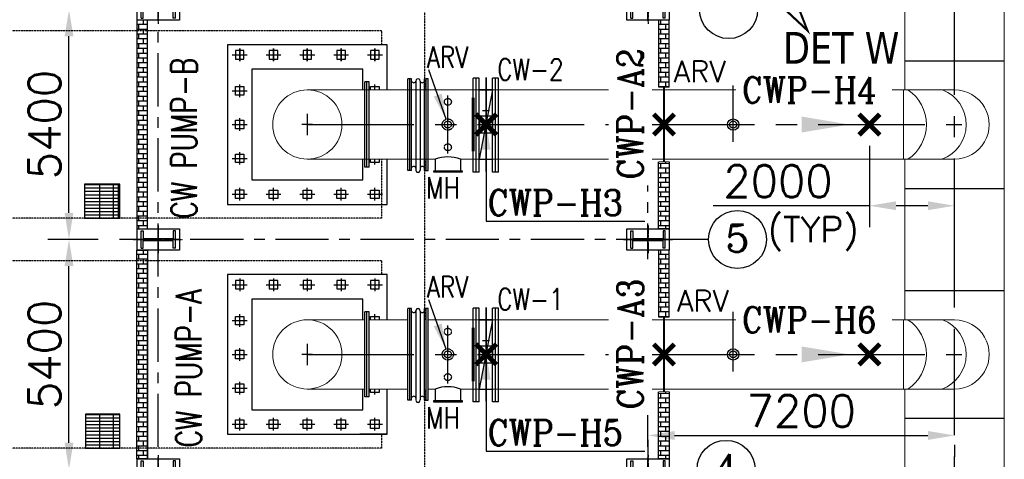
# Model space of a CAD drawing. Header units: inches. Extents: x -341304 to 31571016, y -692717 to 2132253.
# Tile 100 of 256: x 355955 to 379077, y -287048 to -276720. Entities that reach past the tile are written whole.
import ezdxf
from ezdxf.enums import TextEntityAlignment as Align

# ---------------------------------------------------------------- set-up
doc = ezdxf.new("R2010")
doc.units = ezdxf.units.IN
doc.header["$MEASUREMENT"] = 0
doc.linetypes.add('CENTER', pattern=[2, 1.25, -0.25, 0.25, -0.25])
doc.linetypes.add('HIDDEN', pattern=[0.375, 0.25, -0.125])
for name, color, linetype in [('0-CL', 8, 'CENTER'), ('3', 2, 'HIDDEN'), ('CEN', 1, 'CENTER'), ('CL', 8, 'CENTER'), ('CW PH Elevation', 8, 'Continuous'), ('CWPIPE', 3, 'CENTER'), ('DIM', 1, 'Continuous'), ('EQP0', 3, 'Continuous'), ('PH Plan', 7, 'Continuous'), ('Sump Plan', 7, 'Continuous'), ('text', 3, 'Continuous')]:
    doc.layers.add(name, color=color, linetype=linetype)
doc.styles.add('ROMANC', font='ROMANC.SHX')
doc.styles.add('ROMANS', font='romans')
doc.styles.add('style1', font='verdana.ttf')
doc.dimstyles.new('User600', dxfattribs={"dimscale": 500, "dimtxt": 1.5, "dimasz": 1.25, "dimexe": 1, "dimexo": 1, "dimgap": 0.4, "dimtad": 1, "dimdec": 0, "dimzin": 0, "dimdsep": 46, "dimtxsty": 'ROMANS', "dimcen": 1, "dimclrd": 8, "dimclre": 8, "dimclrt": 3, "dimadec": 0, "dimazin": 0, "dimtfac": 1, "dimtdec": 0, "dimtix": 1, "dimtofl": 0, "dimtmove": 0, "dimatfit": 3, "dimfxl": 1, "dimtolj": 1, "dimtzin": 0, "dimarcsym": 0})
doc.dimstyles.new('User600Big', dxfattribs={"dimscale": 600, "dimtxt": 2.75, "dimasz": 1.25, "dimexe": 1, "dimexo": 1, "dimgap": 1.2, "dimtad": 1, "dimdec": 0, "dimzin": 0, "dimdsep": 46, "dimtxsty": 'ROMANS', "dimcen": 1, "dimclrd": 8, "dimclre": 8, "dimclrt": 3, "dimadec": 0, "dimazin": 0, "dimtfac": 1, "dimtdec": 0, "dimtix": 1, "dimtofl": 0, "dimtmove": 0, "dimatfit": 3, "dimfxl": 1, "dimtolj": 1, "dimtzin": 0, "dimarcsym": 0})

# ---------------------------------------------------------------- blocks, each defined once
blk = doc.blocks.new('CW PUMP H COLU')
at = {"color": 254}
for p, q in [((-2122704, -102753), (-2122704, -102350)), ((-2122704, -102350), (-2122653, -102350)), ((-2122653, -102350), (-2122653, -102526)), ((-2121895, -102350), (-2121946, -102350)), ((-2121946, -102350), (-2121946, -102526)), ((-2121895, -102753), (-2121895, -102350)), ((-2122653, -102526), (-2121946, -102526)), ((-2122653, -102753), (-2122653, -102577)), ((-2122653, -102577), (-2121946, -102577)), ((-2121946, -102753), (-2121946, -102577)), ((-2122704, -102753), (-2122653, -102753)), ((-2121895, -102753), (-2121946, -102753))]:
    blk.add_line(p, q, dxfattribs=at)
blk.add_lwpolyline([(-2121799, -102802), (-2122799, -102802), (-2122799, -102302), (-2121799, -102302)], close=True, dxfattribs=at)
at = {"layer": 'CL'}
for p, q in [((-2122299, -102221), (-2122299, -102883)), ((-2122878, -102552), (-2121721, -102552))]:
    blk.add_line(p, q, dxfattribs=at)
blk = doc.blocks.new('Comm CWPH')
at = {"layer": 'PH Plan'}
h = blk.add_hatch(dxfattribs=at)
h.set_pattern_fill('BRICK', color=254, scale=450, style=0)
h.set_pattern_definition([(0, (1181372.89, 82151.97), (0, 112.5), []), (90, (1181372.9, 82151.97), (-225, 1e-14), [112.5, -112.5]), (90, (1181485.4, 82151.97), (-225, 1e-14), [-112.5, 112.5])])
h.paths.add_polyline_path([(-657967, -19388), (-657967, -19326), (-657842, -19326), (-657842, -17751), (-658092, -17751), (-658092, -19388)])
h.paths.add_polyline_path([(-657967, -21075), (-657967, -21076), (-658092, -21076), (-658092, -22651), (-657842, -22651), (-657842, -21076)])
h = blk.add_hatch(dxfattribs=at)
h.set_pattern_fill('BRICK', color=254, scale=450, style=0)
h.set_pattern_definition([(0, (1181372.89, 60551.36), (0, 112.5), []), (90, (1181372.9, 60551.36), (-225, 1e-14), [112.5, -112.5]), (90, (1181485.4, 60551.36), (-225, 1e-14), [-112.5, 112.5])])
h.paths.add_polyline_path([(-645592, -22651), (-645842, -22651), (-645842, -17751), (-645592, -17751)])
h = blk.add_hatch(dxfattribs=at)
h.set_pattern_fill('BRICK', color=254, scale=450, style=0)
h.set_pattern_definition([(0, (1181372.89, 76751.97), (0, 112.5), []), (90, (1181372.9, 76751.97), (-225, 1e-14), [112.5, -112.5]), (90, (1181485.4, 76751.97), (-225, 1e-14), [-112.5, 112.5])])
h.paths.add_polyline_path([(-657967, -24788), (-657967, -24726), (-657842, -24726), (-657842, -23151), (-658092, -23151), (-658092, -24788)])
h.paths.add_polyline_path([(-657967, -26475), (-657967, -26476), (-658092, -26476), (-658092, -28051), (-657842, -28051), (-657842, -26476)])
h = blk.add_hatch(dxfattribs=at)
h.set_pattern_fill('BRICK', color=254, scale=450, style=0)
h.set_pattern_definition([(0, (1181375.27, 60551.36), (0, 112.5), []), (90, (1181375.27, 60551.36), (-225, 1e-14), [112.5, -112.5]), (90, (1181487.77, 60551.36), (-225, 1e-14), [-112.5, 112.5])])
h.paths.add_polyline_path([(-645840, -28051), (-645592, -28051), (-645592, -27802), (-645840, -27802)])
h.paths.add_polyline_path([(-645840, -27802), (-645592, -27802), (-645592, -23151), (-645840, -23151)])
at = {"layer": 'EQP0'}
for points, const_width in [([(-657842, -19326), (-658092, -19326)], 15), ([(-657967, -19326), (-657967, -21076)], 50), ([(-657842, -21076), (-658092, -21076)], 15), ([(-657842, -24726), (-658092, -24726)], 15), ([(-657967, -24726), (-657967, -26476)], 50), ([(-657842, -26476), (-658092, -26476)], 15)]:
    blk.add_lwpolyline(points, dxfattribs=dict(at, const_width=const_width))
at = {"layer": 'PH Plan', "color": 254, "linetype": 'CENTER', "ltscale": 1000}
for p, q in [((-657592, -47774), (-657592, 10496)), ((-646092, -47774), (-646092, 10496)), ((-658092, -22901), (-645183, -22901))]:
    blk.add_line(p, q, dxfattribs=at)
at = {"layer": 'PH Plan', "color": 254}
for p, q in [((-645187, -21619), (-644387, -21619)), ((-645187, -21698), (-644387, -21698)), ((-645158, -21602), (-644358, -21602)), ((-645158, -22402), (-645158, -21602)), ((-645040, -22402), (-645040, -21602)), ((-644723, -22402), (-644723, -21602)), ((-645187, -21777), (-644387, -21777)), ((-645187, -21857), (-644387, -21857)), ((-645187, -21936), (-644387, -21936)), ((-645187, -22015), (-644387, -22015)), ((-645187, -22095), (-644387, -22095)), ((-645187, -22174), (-644387, -22174)), ((-645187, -22254), (-644387, -22254)), ((-645187, -22333), (-644387, -22333)), ((-644358, -22402), (-645158, -22402)), ((-645840, -28052), (-645840, -23344)), ((-645187, -27802), (-645187, -27002)), ((-645187, -27019), (-644387, -27019)), ((-645158, -27002), (-644387, -27002)), ((-645040, -27802), (-645040, -27002)), ((-644723, -27802), (-644723, -27002)), ((-645187, -27098), (-644387, -27098)), ((-645187, -27177), (-644387, -27177)), ((-645187, -27257), (-644387, -27257)), ((-645187, -27336), (-644387, -27336)), ((-645187, -27415), (-644387, -27415)), ((-645187, -27495), (-644387, -27495)), ((-645187, -27574), (-644387, -27574)), ((-645187, -27654), (-644387, -27654)), ((-645187, -27733), (-644387, -27733)), ((-644387, -27802), (-645158, -27802))]:
    blk.add_line(p, q, dxfattribs=at)
for points in [[(-658092, -19326), (-658092, -17751), (-657842, -17751), (-657842, -19326)], [(-658092, -21076), (-658092, -22651), (-657842, -22651), (-657842, -21076)], [(-658092, -24726), (-658092, -23151), (-657842, -23151), (-657842, -24726)], [(-658092, -26476), (-658092, -28051), (-657842, -28051), (-657842, -26476)]]:
    blk.add_lwpolyline(points, dxfattribs=at)
for points in [[(-645842, -17751), (-645592, -17751), (-645592, -22651), (-645842, -22651)], [(-645187, -21602), (-644358, -21602), (-644358, -22402), (-645187, -22402)], [(-645592, -23151), (-645840, -23151), (-645840, -28051), (-645592, -28051)], [(-645187, -27002), (-644387, -27002), (-644387, -27802), (-645187, -27802)]]:
    blk.add_lwpolyline(points, close=True, dxfattribs=at)
at = {"color": 1, "extrusion": (0, 0, -1), "zscale": -1}
for p in [(2779892, 85051), (2779892, 85051), (2768392, 85051), (2768392, 85051), (2779892, 79651), (2768392, 79651), (2779892, 74251), (2768392, 74251)]:
    blk.add_blockref('CW PUMP H COLU', p, dxfattribs=at)
blk = doc.blocks.new('*D213')
at = {"color": 8, "lineweight": -2, "transparency": 16777216}
for p, q in [((357800, -281884), (356613, -281884)), ((357113, -286659), (357113, -282509))]:
    blk.add_line(p, q, dxfattribs=at)
at = {"color": 8, "transparency": 16777216}
for points in [[(357009, -282509), (357217, -282509), (357113, -281884)], [(357009, -286659), (357217, -286659), (357113, -287284)]]:
    blk.add_solid(points, dxfattribs=at)
at = {"layer": 'Defpoints', "color": 0, "transparency": 16777216}
for p in [(357113, -281884), (358300, -281884), (357113, -287284)]:
    blk.add_point(p, dxfattribs=at)
at = {"color": 3, "transparency": 16777216, "insert": (356538, -284584), "char_height": 750, "attachment_point": 5, "rotation": 90, "style": 'ROMANS'}
blk.add_mtext('\\A1;5400', dxfattribs=at)
blk = doc.blocks.new('*D214')
at = {"color": 8, "lineweight": -2, "transparency": 16777216}
for p, q in [((357800, -276484), (356613, -276484)), ((357113, -281259), (357113, -277109)), ((357800, -281884), (356613, -281884))]:
    blk.add_line(p, q, dxfattribs=at)
at = {"color": 8, "transparency": 16777216}
for points in [[(357009, -277109), (357217, -277109), (357113, -276484)], [(357009, -281259), (357217, -281259), (357113, -281884)]]:
    blk.add_solid(points, dxfattribs=at)
at = {"layer": 'Defpoints', "color": 0, "transparency": 16777216}
for p in [(357113, -276484), (358300, -276484), (358300, -281884)]:
    blk.add_point(p, dxfattribs=at)
at = {"color": 3, "transparency": 16777216, "insert": (356538, -279184), "char_height": 750, "attachment_point": 5, "rotation": 90, "style": 'ROMANS'}
blk.add_mtext('\\A1;5400', dxfattribs=at)
blk = doc.blocks.new('*D245')
at = {"color": 8, "lineweight": -2, "transparency": 16777216}
for p, q in [((370709, -286587), (370709, -286987)), ((371334, -286487), (377284, -286487)), ((377909, -286711), (377909, -286987))]:
    blk.add_line(p, q, dxfattribs=at)
at = {"color": 8, "transparency": 16777216}
for points in [[(371334, -286383), (371334, -286592), (370709, -286487)], [(377284, -286383), (377284, -286592), (377909, -286487)]]:
    blk.add_solid(points, dxfattribs=at)
at = {"layer": 'Defpoints', "color": 0, "transparency": 16777216}
for p in [(370709, -286087), (377909, -286211), (377909, -286487)]:
    blk.add_point(p, dxfattribs=at)
at = {"color": 3, "transparency": 16777216, "insert": (374309, -285912), "char_height": 750, "attachment_point": 5, "style": 'ROMANS'}
blk.add_mtext('\\A1;7200', dxfattribs=at)
blk = doc.blocks.new('A$C6F09064F')
at = {"layer": '3'}
for p, q in [((74793, 12687), (74793, 8913)), ((73793, 10300), (61563, 10300)), ((73793, 9975), (73793, 10300)), ((73793, 5900), (73793, 7287)), ((74793, 7287), (74793, 3513)), ((73793, 5900), (61563, 5900)), ((73793, 5900), (61563, 5900)), ((73793, 4900), (61563, 4900)), ((73793, 4575), (73793, 4900)), ((74793, 1887), (74793, -1886)), ((73793, 500), (73793, 825)), ((73793, 500), (61563, 500))]:
    blk.add_line(p, q, dxfattribs=at)
blk = doc.blocks.new('A$C38D84FB9')
at = {"layer": 'CWPIPE', "color": 1, "ltscale": 1000, "const_width": 75}
for points in [[(0, 0), (-162, 162)], [(0, 0), (162, 162)], [(0, 0), (-162, -162)], [(0, 0), (162, -162)]]:
    blk.add_lwpolyline(points, dxfattribs=at)
blk = doc.blocks.new('*D415')
at = {"layer": 'Defpoints', "color": 0, "transparency": 16777216}
for p in [(375909, -279184), (377909, -281091), (377909, -283516)]:
    blk.add_point(p, dxfattribs=at)
at = {"layer": 'DIM', "color": 8, "lineweight": -2, "transparency": 16777216}
for p, q in [((375909, -279684), (375909, -281591)), ((377909, -283016), (377909, -280591)), ((375909, -281091), (372241, -281091)), ((377284, -281091), (376534, -281091))]:
    blk.add_line(p, q, dxfattribs=at)
at = {"layer": 'DIM', "color": 8, "transparency": 16777216}
for points in [[(376534, -280987), (376534, -281195), (375909, -281091)], [(377284, -280987), (377284, -281195), (377909, -281091)]]:
    blk.add_solid(points, dxfattribs=at)
at = {"layer": 'DIM', "color": 3, "transparency": 16777216, "insert": (373763, -280516), "char_height": 750, "attachment_point": 5, "style": 'ROMANS'}
blk.add_mtext('\\A1;2000', dxfattribs=at)

msp = doc.modelspace()

# ---------------------------------------------------------------- linework, layer by layer
at = {"color": 20}
for p, q in [((361121.9, -277396.8), (361121.9, -277694)), ((361121.9, -277694), (361121.9, -277396.8)), ((361915.6, -277396.8), (361915.6, -277694)), ((361915.6, -277694), (361915.6, -277396.8)), ((362709.4, -277396.8), (362709.4, -277694)), ((362709.4, -277694), (362709.4, -277396.8)), ((363503.1, -277396.8), (363503.1, -277694)), ((363503.1, -277694), (363503.1, -277396.8)), ((364296.9, -277396.8), (364296.9, -277694)), ((364296.9, -277694), (364296.9, -277396.8)), ((360947.5, -277545.4), (361296.2, -277545.4)), ((361741.3, -277545.4), (362090, -277545.4)), ((362535, -277545.4), (362883.7, -277545.4)), ((363328.8, -277545.4), (363677.5, -277545.4)), ((364122.5, -277545.4), (364471.2, -277545.4)), ((361121.9, -278538.4), (361121.9, -278241.2)), ((364296.9, -278370.5), (364296.9, -278241.2)), ((360947.5, -278389.8), (361296.2, -278389.8)), ((361121.9, -279332.1), (361121.9, -279034.9)), ((360947.5, -279183.5), (361296.2, -279183.5)), ((360947.5, -279977.3), (361296.2, -279977.3)), ((361121.9, -280125.9), (361121.9, -279828.7)), ((364296.9, -280125.9), (364296.9, -279996.5)), ((361121.9, -280970.2), (361121.9, -280673.1)), ((361915.6, -280970.2), (361915.6, -280673.1)), ((362709.4, -280970.2), (362709.4, -280673.1)), ((363503.1, -280970.2), (363503.1, -280673.1)), ((364296.9, -280970.2), (364296.9, -280673.1)), ((360947.5, -280818.8), (361296.2, -280818.8)), ((361741.3, -280821.7), (362090, -280821.7)), ((362535, -280821.7), (362883.7, -280821.7)), ((363328.8, -280821.7), (363677.5, -280821.7)), ((364122.5, -280821.7), (364471.2, -280821.7)), ((360947.5, -282945.4), (361296.2, -282945.4)), ((361121.9, -282796.8), (361121.9, -283094)), ((361741.3, -282945.4), (362090, -282945.4)), ((361915.6, -282796.8), (361915.6, -283094)), ((362535, -282945.4), (362883.7, -282945.4)), ((362709.4, -282796.8), (362709.4, -283094)), ((363328.8, -282945.4), (363677.5, -282945.4)), ((363503.1, -282796.8), (363503.1, -283094)), ((364122.5, -282945.4), (364471.2, -282945.4)), ((364296.9, -282796.8), (364296.9, -283094)), ((361121.9, -283938.4), (361121.9, -283641.2)), ((364296.9, -283770.5), (364296.9, -283641.2)), ((360947.5, -283789.8), (361296.2, -283789.8)), ((360947.5, -284583.5), (361296.2, -284583.5)), ((361121.9, -284732.1), (361121.9, -284434.9)), ((361121.9, -285525.9), (361121.9, -285228.7)), ((360947.5, -285377.3), (361296.2, -285377.3)), ((364296.9, -285525.9), (364296.9, -285396.5)), ((364584.4, -286458.5), (364584.4, -285971.2)), ((360947.5, -286221.7), (361296.2, -286221.7)), ((361121.9, -286370.2), (361121.9, -286073.1)), ((361741.3, -286221.7), (362090, -286221.7)), ((361915.6, -286370.2), (361915.6, -286073.1)), ((362535, -286221.7), (362883.7, -286221.7)), ((362709.4, -286370.2), (362709.4, -286073.1)), ((363328.8, -286221.7), (363677.5, -286221.7)), ((363503.1, -286370.2), (363503.1, -286073.1)), ((364122.5, -286221.7), (364471.2, -286221.7)), ((364296.9, -286370.2), (364296.9, -286073.1)), ((364584.4, -286458.5), (363940.9, -286458.5))]:
    msp.add_line(p, q, dxfattribs=at)
at = {"color": 4}
for p, q in [((376741.9, -277683.5), (379076.9, -277683.5)), ((376741.9, -280683.5), (379076.9, -280683.5)), ((376741.9, -283083.5), (379076.9, -283083.5)), ((376741.9, -286083.5), (379076.9, -286083.5))]:
    msp.add_line(p, q, dxfattribs=at)
for p, q in [((366909.4, -278082), (366909.4, -280305.1)), ((366909.4, -283482), (366909.4, -285705.1))]:
    msp.add_line(p, q)
at = {"color": 7}
msp.add_line((372128.6, -281883.5), (371209.4, -281883.5), dxfattribs=at)
at = {"color": 3}
for points in [[(364584.4, -278370.5), (364584.4, -277308.5), (360834.4, -277308.5), (360834.4, -281058.5), (364584.4, -281058.5), (364584.4, -279996.5)], [(364009.4, -278370.5), (364009.4, -277883.5), (361409.4, -277883.5), (361409.4, -280483.5), (364009.4, -280483.5), (364009.4, -279996.5)], [(364584.4, -283770.5), (364584.4, -282708.5), (360834.4, -282708.5), (360834.4, -286458.5), (364584.4, -286458.5), (364584.4, -285396.5)], [(364009.4, -283770.5), (364009.4, -283283.5), (361409.4, -283283.5), (361409.4, -285883.5), (364009.4, -285883.5), (364009.4, -285396.5)]]:
    msp.add_lwpolyline(points, dxfattribs=at)
at = {"color": 20}
for points in [[(361021.9, -277645.4), (361221.9, -277645.4), (361221.9, -277445.4), (361021.9, -277445.4)], [(361021.9, -277645.4), (361221.9, -277645.4), (361221.9, -277445.4), (361021.9, -277445.4)], [(361815.6, -277645.4), (362015.6, -277645.4), (362015.6, -277445.4), (361815.6, -277445.4)], [(361815.6, -277645.4), (362015.6, -277645.4), (362015.6, -277445.4), (361815.6, -277445.4)], [(362609.4, -277645.4), (362809.4, -277645.4), (362809.4, -277445.4), (362609.4, -277445.4)], [(363403.1, -277645.4), (363603.1, -277645.4), (363603.1, -277445.4), (363403.1, -277445.4)], [(363403.1, -277645.4), (363603.1, -277645.4), (363603.1, -277445.4), (363403.1, -277445.4)], [(364196.9, -277645.4), (364396.9, -277645.4), (364396.9, -277445.4), (364196.9, -277445.4)], [(364196.9, -277645.4), (364396.9, -277645.4), (364396.9, -277445.4), (364196.9, -277445.4)], [(361021.9, -278289.8), (361221.9, -278289.8), (361221.9, -278489.8), (361021.9, -278489.8)], [(361021.9, -279083.5), (361221.9, -279083.5), (361221.9, -279283.5), (361021.9, -279283.5)], [(361021.9, -279877.3), (361221.9, -279877.3), (361221.9, -280077.3), (361021.9, -280077.3)], [(361021.9, -280718.8), (361221.9, -280718.8), (361221.9, -280918.8), (361021.9, -280918.8)], [(361815.6, -280721.7), (362015.6, -280721.7), (362015.6, -280921.7), (361815.6, -280921.7)], [(362609.4, -280721.7), (362809.4, -280721.7), (362809.4, -280921.7), (362609.4, -280921.7)], [(363403.1, -280721.7), (363603.1, -280721.7), (363603.1, -280921.7), (363403.1, -280921.7)], [(364196.9, -280721.7), (364396.9, -280721.7), (364396.9, -280921.7), (364196.9, -280921.7)], [(361021.9, -283045.4), (361221.9, -283045.4), (361221.9, -282845.4), (361021.9, -282845.4)], [(361815.6, -283045.4), (362015.6, -283045.4), (362015.6, -282845.4), (361815.6, -282845.4)], [(362609.4, -283045.4), (362809.4, -283045.4), (362809.4, -282845.4), (362609.4, -282845.4)], [(363403.1, -283045.4), (363603.1, -283045.4), (363603.1, -282845.4), (363403.1, -282845.4)], [(364196.9, -283045.4), (364396.9, -283045.4), (364396.9, -282845.4), (364196.9, -282845.4)], [(361021.9, -283689.8), (361221.9, -283689.8), (361221.9, -283889.8), (361021.9, -283889.8)], [(361021.9, -284483.5), (361221.9, -284483.5), (361221.9, -284683.5), (361021.9, -284683.5)], [(361021.9, -285277.3), (361221.9, -285277.3), (361221.9, -285477.3), (361021.9, -285477.3)], [(361021.9, -286121.7), (361221.9, -286121.7), (361221.9, -286321.7), (361021.9, -286321.7)], [(361815.6, -286121.7), (362015.6, -286121.7), (362015.6, -286321.7), (361815.6, -286321.7)], [(362609.4, -286121.7), (362809.4, -286121.7), (362809.4, -286321.7), (362609.4, -286321.7)], [(363403.1, -286121.7), (363603.1, -286121.7), (363603.1, -286321.7), (363403.1, -286321.7)], [(364196.9, -286121.7), (364396.9, -286121.7), (364396.9, -286321.7), (364196.9, -286321.7)]]:
    msp.add_lwpolyline(points, close=True, dxfattribs=at)
for points in [[(364196.9, -278370.5), (364196.9, -278289.8), (364396.9, -278289.8), (364396.9, -278370.5)], [(364396.9, -279996.5), (364396.9, -280077.3), (364196.9, -280077.3), (364196.9, -279996.5)], [(364196.9, -283770.5), (364196.9, -283689.8), (364396.9, -283689.8), (364396.9, -283770.5)], [(364396.9, -285396.5), (364396.9, -285477.3), (364196.9, -285477.3), (364196.9, -285396.5)]]:
    msp.add_lwpolyline(points, dxfattribs=at)
at = {"color": 20, "const_width": 75}
for points in [[(366604.5, -278551.5), (366604.5, -279815.6)], [(366604.5, -283951.5), (366604.5, -285215.6)]]:
    msp.add_lwpolyline(points, dxfattribs=at)
at = {"color": 20}
for centre, radius in [((372709.4, -279183.5), 132.2), ((372709.4, -279183.5), 82.2), ((372709.4, -284583.5), 132.2), ((372709.4, -284583.5), 82.2)]:
    msp.add_circle(centre, radius, dxfattribs=at)
at = {"layer": '0-CL', "lineweight": -3, "ltscale": 2000}
for p, q in [((377909.4, -322483.5), (377909.4, -270923.8)), ((366909.4, -280285), (366909.4, -278082)), ((372709.4, -279587.3), (372709.4, -278268.8)), ((366009.4, -279863.6), (366009.4, -278503.4)), ((362709.4, -279183.5), (378082.8, -279183.5)), ((366909.4, -285685), (366909.4, -283482)), ((372709.4, -284987.3), (372709.4, -283581.8)), ((366009.4, -285263.6), (366009.4, -283903.4)), ((362709.4, -284583.5), (378082.8, -284583.5))]:
    msp.add_line(p, q, dxfattribs=at)
at = {"layer": 'CEN', "color": 20}
for centre, radius in [((366009.4, -278650.3), 82.2), ((366009.4, -279183.5), 132.2), ((366009.4, -279183.5), 82.2), ((366009.4, -279716.7), 82.2), ((366009.4, -284050.3), 82.2), ((366009.4, -284583.5), 132.2), ((366009.4, -284583.5), 82.2), ((366009.4, -285116.8), 82.2)]:
    msp.add_circle(centre, radius, dxfattribs=at)
at = {"layer": 'CW PH Elevation', "color": 20}
for p, q in [((365072.4, -280259.6), (365072.4, -278107.5)), ((365072.4, -280259.6), (365072.4, -278107.5)), ((365117.4, -278107.5), (365072.4, -278107.5)), ((365159.4, -278107.5), (365117.4, -278107.5)), ((365159.4, -278107.5), (365117.4, -278107.5)), ((365117.4, -280259.6), (365117.4, -278107.5)), ((365117.4, -280259.6), (365117.4, -278107.5)), ((365159.4, -280259.6), (365159.4, -278107.5)), ((365159.4, -280259.6), (365159.4, -278107.5)), ((365459.4, -280259.6), (365459.4, -278107.5)), ((365459.4, -280259.6), (365459.4, -278107.5)), ((365459.4, -278107.5), (365501.4, -278107.5)), ((365501.4, -280259.6), (365501.4, -278107.5)), ((365501.4, -280259.6), (365501.4, -278107.5)), ((365546.4, -278107.5), (365501.4, -278107.5)), ((365546.4, -280259.6), (365546.4, -278107.5)), ((365546.4, -280259.6), (365546.4, -278107.5)), ((366604.5, -280300.4), (366604.5, -278097.4)), ((366604.5, -280300.4), (366604.5, -278097.4)), ((366744.5, -278097.4), (366604.5, -278097.4)), ((366604.5, -278385.4), (366604.5, -278104.2)), ((366674.7, -280300.4), (366674.7, -278097.4)), ((366744.5, -280300.4), (366744.5, -278097.4)), ((367061.5, -280300.4), (367061.5, -278097.4)), ((367061.5, -280300.4), (367061.5, -278097.4)), ((367201.5, -278097.4), (367061.5, -278097.4)), ((367131.5, -280300.4), (367131.5, -278097.4)), ((367131.5, -280300.4), (367131.5, -278097.4)), ((367201.5, -280300.4), (367201.5, -278097.4)), ((367201.5, -280300.4), (367201.5, -278097.4)), ((364059.4, -280183.5), (364059.4, -278183.5)), ((364159.4, -278183.5), (364059.4, -278183.5)), ((364059.4, -280183.5), (364059.4, -278183.5)), ((364159.4, -278183.5), (364059.4, -278183.5)), ((364109.4, -280183.5), (364109.4, -278183.5)), ((364109.4, -280183.5), (364109.4, -278183.5)), ((364159.4, -280183.5), (364159.4, -278183.5)), ((364159.4, -280183.5), (364159.4, -278183.5)), ((365260.6, -278162.7), (365260.6, -280252.7)), ((365260.6, -278162.7), (365260.6, -280252.7)), ((365358, -278163.9), (365358, -280253.8)), ((365358, -278163.9), (365358, -280253.8)), ((366744.5, -278370), (367061.5, -278370)), ((367061.5, -278370), (366744.5, -279997)), ((366744.5, -278370), (367061.5, -278370)), ((367061.5, -278370), (366744.5, -278370)), ((366907, -278865.2), (366824, -278865.2)), ((366990, -278865.2), (366907, -278865.2)), ((366990, -278865.2), (366907, -278865.2)), ((366907, -278980.9), (366907, -278865.2)), ((366909.4, -279004.3), (366909.4, -279360.8)), ((365709.4, -279996.5), (365709.4, -280267.4)), ((366309.4, -279996.5), (366309.4, -280267.4)), ((366744.5, -279997), (367061.5, -279997)), ((364159.4, -280183.5), (364059.4, -280183.5)), ((364159.4, -280183.5), (364059.4, -280183.5)), ((365117.4, -280259.6), (365072.4, -280259.6)), ((365117.4, -280259.6), (365075.4, -280259.6)), ((365159.4, -280259.6), (365117.4, -280259.6)), ((365159.4, -280259.6), (365117.4, -280259.6)), ((365459.4, -280259.6), (365501.4, -280259.6)), ((365501.4, -280259.6), (365546.4, -280259.6)), ((366744.5, -280300.4), (366604.5, -280300.4)), ((367201.5, -280300.4), (367061.5, -280300.4)), ((367201.5, -280300.4), (367061.5, -280300.4)), ((364059.4, -285583.5), (364059.4, -283583.5)), ((364159.4, -283583.5), (364059.4, -283583.5)), ((364059.4, -285583.5), (364059.4, -283583.5)), ((364159.4, -283583.5), (364059.4, -283583.5)), ((364109.4, -285583.5), (364109.4, -283583.5)), ((364109.4, -285583.5), (364109.4, -283583.5)), ((364159.4, -285583.5), (364159.4, -283583.5)), ((364159.4, -285583.5), (364159.4, -283583.5)), ((365072.4, -285659.6), (365072.4, -283507.5)), ((365072.4, -285659.6), (365072.4, -283507.5)), ((365117.4, -283507.5), (365072.4, -283507.5)), ((365159.4, -283507.5), (365117.4, -283507.5)), ((365159.4, -283507.5), (365117.4, -283507.5)), ((365117.4, -285659.6), (365117.4, -283507.5)), ((365117.4, -285659.6), (365117.4, -283507.5)), ((365159.4, -285659.6), (365159.4, -283507.5)), ((365159.4, -285659.6), (365159.4, -283507.5)), ((365260.6, -283562.7), (365260.6, -285652.7)), ((365260.6, -283562.7), (365260.6, -285652.7)), ((365358, -283563.9), (365358, -285653.8)), ((365358, -283563.9), (365358, -285653.8)), ((365459.4, -285659.6), (365459.4, -283507.5)), ((365459.4, -285659.6), (365459.4, -283507.5)), ((365459.4, -283507.5), (365501.4, -283507.5)), ((365501.4, -285659.6), (365501.4, -283507.5)), ((365501.4, -285659.6), (365501.4, -283507.5)), ((365546.4, -283507.5), (365501.4, -283507.5)), ((365546.4, -285659.6), (365546.4, -283507.5)), ((365546.4, -285659.6), (365546.4, -283507.5)), ((366604.5, -285700.4), (366604.5, -283497.4)), ((366604.5, -285700.4), (366604.5, -283497.4)), ((366744.5, -283497.4), (366604.5, -283497.4)), ((366604.5, -283785.4), (366604.5, -283504.2)), ((366674.7, -285700.4), (366674.7, -283497.4)), ((366744.5, -285700.4), (366744.5, -283497.4)), ((367061.5, -285700.4), (367061.5, -283497.4)), ((367061.5, -285700.4), (367061.5, -283497.4)), ((367201.5, -283497.4), (367061.5, -283497.4)), ((367131.5, -285700.4), (367131.5, -283497.4)), ((367131.5, -285700.4), (367131.5, -283497.4)), ((367201.5, -285700.4), (367201.5, -283497.4)), ((367201.5, -285700.4), (367201.5, -283497.4)), ((366744.5, -283770), (367061.5, -283770)), ((367061.5, -283770), (366744.5, -285397)), ((366744.5, -283770), (367061.5, -283770)), ((367061.5, -283770), (366744.5, -283770)), ((366907, -284265.2), (366824, -284265.2)), ((366990, -284265.2), (366907, -284265.2)), ((366990, -284265.2), (366907, -284265.2)), ((366907, -284380.9), (366907, -284265.2)), ((366909.4, -284404.3), (366909.4, -284760.8)), ((365709.4, -285396.5), (365709.4, -285667.4)), ((366309.4, -285396.5), (366309.4, -285667.4)), ((366744.5, -285397), (367061.5, -285397)), ((364159.4, -285583.5), (364059.4, -285583.5)), ((364159.4, -285583.5), (364059.4, -285583.5)), ((365117.4, -285659.6), (365072.4, -285659.6)), ((365117.4, -285659.6), (365075.4, -285659.6)), ((365159.4, -285659.6), (365117.4, -285659.6)), ((365159.4, -285659.6), (365117.4, -285659.6)), ((365459.4, -285659.6), (365501.4, -285659.6)), ((365501.4, -285659.6), (365546.4, -285659.6)), ((366744.5, -285700.4), (366604.5, -285700.4)), ((367201.5, -285700.4), (367061.5, -285700.4)), ((367201.5, -285700.4), (367061.5, -285700.4))]:
    msp.add_line(p, q, dxfattribs=at)
for points in [[(367057, -279187.9), (367057, -279187.9), (367057, -279387.9), (366757, -279387.9), (366757, -278980.9), (367057, -278980.9), (367057, -279187.9)], [(367057, -284587.9), (367057, -284587.9), (367057, -284787.9), (366757, -284787.9), (366757, -284380.9), (367057, -284380.9), (367057, -284587.9)]]:
    msp.add_lwpolyline(points, dxfattribs=at)
at = {"layer": 'CW PH Elevation', "color": 20, "const_width": 62.5}
for points in [[(366909.4, -279215.1, 1), (366909.4, -279152.6, 1)], [(366909.4, -284615.1, 1), (366909.4, -284552.6, 1)]]:
    msp.add_lwpolyline(points, format="xyb", close=True, dxfattribs=at)
at = {"layer": 'CW PH Elevation', "color": 20}
for points in [[(365676.7, -280267.4), (366342.1, -280267.4), (366342.1, -280304.9), (365676.7, -280304.9)], [(365676.7, -285667.4), (366342.1, -285667.4), (366342.1, -285704.9), (365676.7, -285704.9)]]:
    msp.add_lwpolyline(points, close=True, dxfattribs=at)
for centre, radius, start, end in [((365309.4, -278156.6), 49.2, 351.54433, 187.04438), ((365309.4, -278156.6), 49.2, 351.54433, 187.04438), ((365209.8, -278147.8), 52.9, 197.63379, 343.72453), ((365209.8, -278147.8), 52.9, 197.63379, 343.72453), ((365409, -278147.8), 52.9, 196.27547, 342.36621), ((365409, -278147.8), 52.9, 196.27547, 342.36621), ((366009.4, -280812.7), 869.5, 69.81748, 110.18252), ((365209.8, -280219.2), 52.9, 16.27547, 162.36621), ((365209.8, -280219.2), 52.9, 16.27547, 162.36621), ((365409, -280219.2), 52.9, 17.63379, 163.72453), ((365409, -280219.2), 52.9, 17.63379, 163.72453), ((365309.4, -280261.3), 49.2, 172.95562, 8.45567), ((365309.4, -280261.3), 49.2, 172.95562, 8.45567), ((365209.8, -283547.8), 52.9, 197.63379, 343.72453), ((365209.8, -283547.8), 52.9, 197.63379, 343.72453), ((365309.4, -283556.6), 49.2, 351.54433, 187.04438), ((365309.4, -283556.6), 49.2, 351.54433, 187.04438), ((365409, -283547.8), 52.9, 196.27547, 342.36621), ((365409, -283547.8), 52.9, 196.27547, 342.36621), ((366009.4, -286212.7), 869.5, 69.81748, 110.18252), ((365209.8, -285619.2), 52.9, 16.27547, 162.36621), ((365209.8, -285619.2), 52.9, 16.27547, 162.36621), ((365309.4, -285661.3), 49.2, 172.95562, 8.45567), ((365309.4, -285661.3), 49.2, 172.95562, 8.45567), ((365409, -285619.2), 52.9, 17.63379, 163.72453), ((365409, -285619.2), 52.9, 17.63379, 163.72453)]:
    msp.add_arc(centre, radius, start, end, dxfattribs=at)
at = {"layer": 'CWPIPE', "color": 4, "linetype": 'Continuous', "lineweight": 9, "ltscale": 2500}
for p, q in [((379076.9, -304478.5), (379076.9, -271283.5)), ((376741.9, -278370.5), (376741.9, -274596.5)), ((362709.4, -278370.5), (377909.4, -278370.5)), ((376708.6, -279996.5), (376708.6, -278370.5)), ((362711.8, -279996.5), (365709.4, -279996.5)), ((365546.4, -279996.5), (365709.4, -279996.5)), ((366309.4, -279996.5), (377909.4, -279996.5)), ((376741.9, -283770.5), (376741.9, -279996.5)), ((362709.4, -283770.5), (364059.4, -283770.5)), ((364159.4, -283770.5), (365072.4, -283770.5)), ((365546.4, -283770.5), (377909.4, -283770.5)), ((376708.6, -285396.5), (376708.6, -283770.5)), ((362711.8, -285396.5), (364059.4, -285396.5)), ((364159.4, -285396.5), (365072.4, -285396.5)), ((365546.4, -285396.5), (365709.4, -285396.5)), ((366309.4, -285396.5), (377909.4, -285396.5)), ((376741.9, -305328.5), (376741.9, -285396.5))]:
    msp.add_line(p, q, dxfattribs=at)
for centre in [(362709.4, -279183.5), (362709.4, -279183.5), (362709.4, -284583.5)]:
    msp.add_circle(centre, 813, dxfattribs=at)
for centre, radius, start, end in [((376271.8, -279183.5), 976.4, 303.62643, 56.37357), ((377314.5, -279180.5), 868.2, 289.96519, 68.88322), ((377909.4, -279183.5), 813, 269.82927, 90), ((376271.8, -284583.5), 976.4, 303.62643, 56.37357), ((377314.5, -284580.5), 868.2, 289.96519, 68.88322), ((377909.4, -284583.5), 813, 269.82927, 90)]:
    msp.add_arc(centre, radius, start, end, dxfattribs=at)
msp.add_solid([(374315.7, -284771), (374315.7, -284396), (375440.7, -284583.5)], dxfattribs=at)
at = {"layer": 'DIM', "color": 0, "const_width": 50}
msp.add_lwpolyline([(373977.5, -275752.2), (374453.3, -276973.4), (373577.5, -276152.2)], dxfattribs=at)
at = {"layer": 'PH Plan', "color": 254}
for centre in [(372603.8, -276483.5), (372809.6, -281883.5), (372541.7, -287283.5)]:
    msp.add_circle(centre, 681, dxfattribs=at)
at = {"layer": 'Sump Plan'}
for p, q in [((362709.4, -278933.5), (362709.4, -279433.5)), ((362709.4, -278933.5), (362709.4, -279433.5)), ((362834.4, -279183.5), (362584.4, -279183.5)), ((362834.4, -279183.5), (362584.4, -279183.5)), ((362709.4, -284333.5), (362709.4, -284833.5)), ((362709.4, -284333.5), (362709.4, -284833.5)), ((362834.4, -284583.5), (362584.4, -284583.5)), ((362834.4, -284583.5), (362584.4, -284583.5))]:
    msp.add_line(p, q, dxfattribs=at)

# ---------------------------------------------------------------- block references
at = {"color": 7, "xscale": -1}
msp.add_blockref('Comm CWPH', (-286882.9, -258982.9), dxfattribs=at)
at = {"color": 20}
msp.add_blockref('A$C6F09064F', (290666.5, -287283.5), dxfattribs=at)
at = {"layer": 'CWPIPE', "ltscale": 1000, "xscale": 1.5, "yscale": 1.5, "zscale": 1.5}
for p in [(366909.4, -279182.8), (375909.4, -279183.8), (366909.4, -284582.8), (375909.4, -284583.8)]:
    msp.add_blockref('A$C38D84FB9', p, dxfattribs=at)

# ---------------------------------------------------------------- texts
at = {"lineweight": 25, "style": 'style1', "width": 0.8}
msp.add_text('DET W', height=750, dxfattribs=at).set_placement((375246.4, -277381.9), align=Align.MIDDLE)
at = {"layer": 'EQP0', "style": 'ROMANS', "width": 0.8}
for s, p in [('ARV', (365513, -277848.8, 35984.3)), ('CW-2', (367168.5, -278137.8, 35984.3)), ('MH', (365497.3, -280920, 35984.3)), ('ARV', (365513, -283248.8, 35984.3)), ('CW-1', (367168.5, -283537.8, 35984.3)), ('MH', (365497.3, -286320, 35984.3))]:
    msp.add_text(s, height=500, dxfattribs=at).set_placement(p)
at = {"layer": 'EQP0', "style": 'ROMANS'}
for s, height, p in [('ARV', 500, (371312.9, -278187.2, 35984.3)), ('(TYP)', 600, (373519.6, -281948.5, 35984.3)), ('ARV', 500, (371387.6, -283573.1, 35984.3))]:
    msp.add_text(s, height=height, dxfattribs=at).set_placement(p)
at = {"layer": 'EQP0', "color": 20, "style": 'ROMANC', "width": 0.9}
for s, p in [('CWP-H3', (366944.5, -281319.7, 35984.3)), ('CWP-H5', (366944.5, -286719.7, 35984.3))]:
    msp.add_text(s, height=600, dxfattribs=at).set_placement(p)
at = {"layer": 'PH Plan', "color": 254, "style": 'ROMANC'}
for s, p in [('5', (372809.6, -281854.8)), ('4', (372541.7, -287254.8))]:
    msp.add_text(s, height=650, dxfattribs=at).set_placement(p, align=Align.MIDDLE)
at = {"layer": 'text', "style": 'ROMANS', "width": 0.75}
for s, p in [('CW PUMP-B', (360113.3, -281392.2, 35984.3)), ('CW PUMP-A', (360222.3, -286766.1, 35984.3))]:
    msp.add_text(s, height=600, rotation=90, dxfattribs=at).set_placement(p)

# ---------------------------------------------------------------- dimensions: what is measured, and where the dimension line sits
at = {"color": 7}
for base, p1, p2, picture, middle in [((357113.1, -276483.5), (358300.3, -281883.5), (358300.3, -276483.5), '*D214', (356538.1, -279183.5)), ((357113.1, -281883.5), (357113.1, -287283.5), (358300.3, -281883.5), '*D213', (356538.1, -284583.5))]:
    dim = msp.add_linear_dim(base=base, p1=p1, p2=p2, angle=90, dimstyle='User600', override={"dimtmove": 1}, dxfattribs=at)
    dim.commit()
    dim.dimension.update_dxf_attribs({"geometry": picture, "text_midpoint": middle})
dim = msp.add_linear_dim(base=(377909.4, -286487.5), p1=(370709.4, -286087.4), p2=(377909.4, -286211.5), dimstyle='User600', dxfattribs=at)
dim.commit()
dim.dimension.update_dxf_attribs({"geometry": '*D245', "text_midpoint": (374309.4, -285912.5)})
at = {"layer": 'DIM', "color": 0}
dim = msp.add_linear_dim(base=(377909.4, -281091.2), p1=(375909.1, -279183.5), p2=(377909.4, -283516), dimstyle='User600', dxfattribs=at)
dim.commit()
dim.dimension.update_dxf_attribs({"geometry": '*D415', "text_midpoint": (373762.6, -281091.2), "dimtype": 160})

# ---------------------------------------------------------------- leaders
for points in [[(365968.5, -279057.8), (365565.4, -277897.5)], [(365968.5, -284457.8), (365565.4, -283297.5)]]:
    msp.add_leader(points, dimstyle='User600Big', override={"dimasz": 1, "dimtad": 0})
for points in [[(366909.4, -279150.7), (366909.4, -281455), (370635.1, -281455)], [(366909.4, -284550.7), (366909.4, -286855), (370635.1, -286855)]]:
    msp.add_leader(points, dimstyle='User600', override={"dimgap": 0.4, "dimtad": 0}, dxfattribs=at)

# ---------------------------------------------------------------- next in the draw order: wipeouts: each hides what was drawn before it
for points in [[(370806.5, -280609.8), (370806.5, -276949.8), (369786.5, -276949.8), (369786.5, -280609.8)], [(372778.8, -278880.5), (376438.8, -278880.5), (376438.8, -277860.5), (372778.8, -277860.5)], [(370806.5, -286009.8), (370806.5, -282349.8), (369786.5, -282349.8), (369786.5, -286009.8)], [(372778.8, -284280.5), (376438.8, -284280.5), (376438.8, -283260.5), (372778.8, -283260.5)]]:
    msp.add_wipeout(points).dxf.layer = 'EQP0'

# ---------------------------------------------------------------- next in the draw order: linework, layer by layer
at = {"layer": 'CWPIPE', "color": 4, "linetype": 'Continuous', "lineweight": 9, "ltscale": 2500}
msp.add_solid([(374315.7, -279371), (374315.7, -278996), (375440.7, -279183.5)], dxfattribs=at)

# ---------------------------------------------------------------- next in the draw order: block references
at = {"layer": 'CWPIPE', "ltscale": 1000, "xscale": 1.5, "yscale": 1.5, "zscale": 1.5}
for p in [(371084.4, -279183.8), (371084.4, -284583.8)]:
    msp.add_blockref('A$C38D84FB9', p, dxfattribs=at)

# ---------------------------------------------------------------- next in the draw order: texts
at = {"layer": 'EQP0', "color": 20, "style": 'ROMANC', "width": 0.9}
for s, p in [('CWP-A2', (370596.5, -280476.9)), ('CWP-A3', (370596.5, -285876.9))]:
    msp.add_text(s, height=600, rotation=90, dxfattribs=at).set_placement(p)
for s, p in [('CWP-H4', (372911.6, -278670.5)), ('CWP-H6', (372911.6, -284070.5))]:
    msp.add_text(s, height=600, dxfattribs=at).set_placement(p)

doc.saveas('drawing.dxf')
